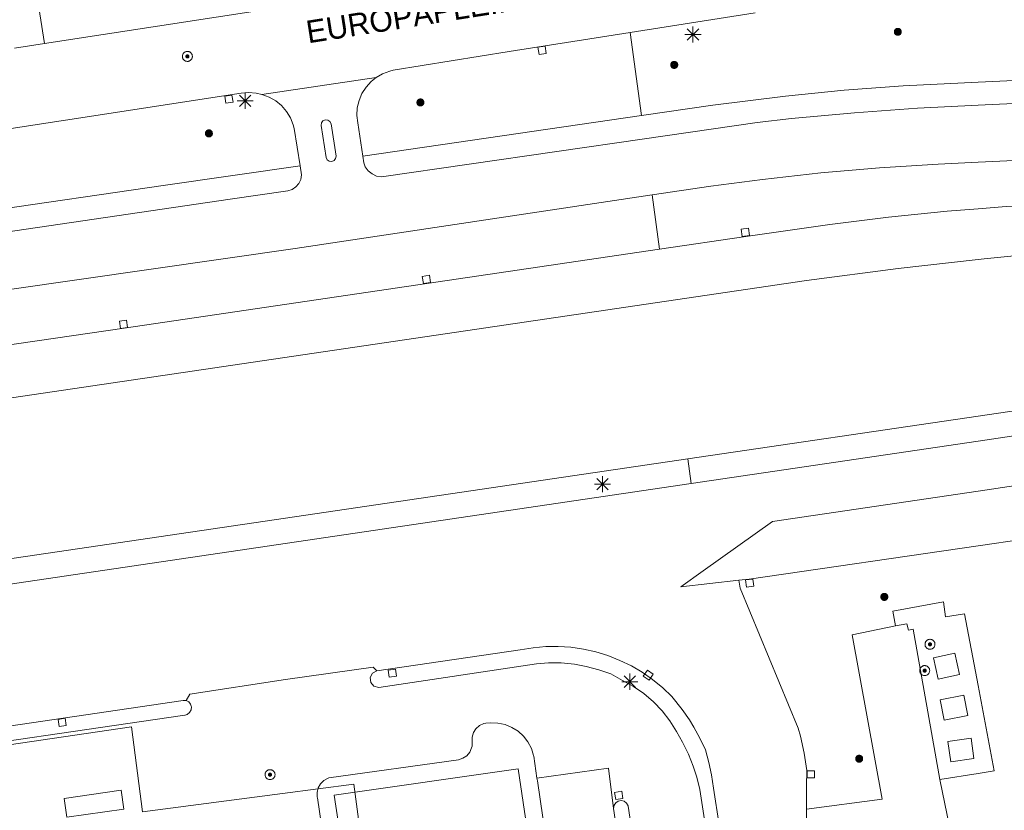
# Model space of a CAD drawing. Header units: metres. Extents: x 135779 to 137489, y 452643 to 455118.
# Tile 74 of 256: x 135941 to 136002, y 453193 to 453242. Entities that reach past the tile are written whole.
import ezdxf

# ---------------------------------------------------------------- set-up
doc = ezdxf.new("R2010")
doc.units = ezdxf.units.M
for name, color, linetype, lineweight in [('KTop_BTD_Groenvoorziening', 62, 'Continuous', 13), ('KTop_OBW_Overig Plus', 1, 'Continuous', 13), ('KTop_OBW_Overkapping', 1, 'Continuous', 13), ('KTop_ORL_Weg_Straatnaam (t)', 7, 'Continuous', 13), ('KTop_OTD_Gesloten verharding', 15, 'Continuous', 13), ('KTop_OTD_Half verhard', 15, 'Continuous', 13), ('KTop_OTD_Open verharding_tegels', 15, 'Continuous', 13), ('KTop_PAL_Lichtmast', 40, 'Continuous', 13), ('KTop_PND_Grondvlaksituatie van BAG-pand [tachy]', 1, 'Continuous', 13), ('KTop_PUT_Inspectie- of rioolput', 15, 'Continuous', 13), ('KTop_PUT_Kolk', 15, 'Continuous', 13), ('KTop_VGO_Boom', 92, 'Continuous', 13), ('KTop_WGD_Fietspad', 40, 'Continuous', 13), ('KTop_WGD_Rijbaan_Lokale weg', 251, 'Continuous', 13), ('KTop_WGD_Rijbaan_Lokale weg_OV-strook', 251, 'Continuous', 13), ('KTop_WGD_Voetpad', 251, 'Continuous', 13)]:
    doc.layers.add(name, color=color, linetype=linetype, lineweight=lineweight)
doc.styles.add('Style-ROVU', font='ROVU.shx')

# ---------------------------------------------------------------- blocks, each defined once
blk = doc.blocks.new('PAL_Lichtmast')
at = {"layer": 'KTop_PAL_Lichtmast'}
for p, q in [((-0.354, -0.354), (0.354, 0.354)), ((0.354, -0.354), (-0.354, 0.354)), ((0, -0.5), (0, 0.5)), ((-0.5, 0), (0.5, 0))]:
    blk.add_line(p, q, dxfattribs=at)
blk = doc.blocks.new('PUT_Inspectie-_of_rioolput')
at = {"layer": 'KTop_PUT_Inspectie- of rioolput', "flags": 128}
for points in [[(0.31, 0), (0.308, 0.032), (0.303, 0.064), (0.294, 0.095), (0.283, 0.126), (0.268, 0.155), (0.25, 0.182), (0.23, 0.207), (0.207, 0.23), (0.182, 0.25), (0.154, 0.268), (0.126, 0.283), (0.095, 0.294), (0.064, 0.303), (0.032, 0.308), (0, 0.309), (-0.032, 0.308), (-0.064, 0.303), (-0.096, 0.294), (-0.126, 0.283), (-0.155, 0.268), (-0.182, 0.25), (-0.207, 0.23), (-0.23, 0.207), (-0.25, 0.182), (-0.268, 0.154), (-0.283, 0.126), (-0.294, 0.095), (-0.303, 0.064), (-0.308, 0.032), (-0.309, 0), (-0.308, -0.032), (-0.303, -0.064), (-0.294, -0.096), (-0.283, -0.126), (-0.268, -0.155), (-0.25, -0.182), (-0.23, -0.207), (-0.207, -0.23), (-0.182, -0.25), (-0.155, -0.268), (-0.126, -0.283), (-0.096, -0.294), (-0.064, -0.303), (-0.032, -0.308), (0, -0.309), (0.032, -0.308), (0.064, -0.303), (0.095, -0.294), (0.126, -0.283), (0.155, -0.268), (0.182, -0.25), (0.207, -0.23), (0.23, -0.207), (0.25, -0.182), (0.268, -0.155), (0.283, -0.126), (0.294, -0.096), (0.303, -0.064), (0.308, -0.032), (0.31, 0)], [(0.095, 0), (0.094, 0.009), (0.092, 0.019), (0.09, 0.029), (0.086, 0.038), (0.082, 0.047), (0.076, 0.055), (0.07, 0.063), (0.063, 0.07), (0.055, 0.076), (0.047, 0.082), (0.038, 0.086), (0.029, 0.09), (0.019, 0.092), (0.009, 0.094), (0, 0.094), (-0.01, 0.094), (-0.02, 0.092), (-0.029, 0.09), (-0.039, 0.086), (-0.048, 0.082), (-0.056, 0.076), (-0.064, 0.07), (-0.071, 0.063), (-0.077, 0.055), (-0.082, 0.047), (-0.087, 0.038), (-0.09, 0.029), (-0.093, 0.019), (-0.094, 0.009), (-0.095, 0), (-0.094, -0.01), (-0.093, -0.02), (-0.09, -0.029), (-0.087, -0.039), (-0.082, -0.048), (-0.077, -0.056), (-0.071, -0.064), (-0.064, -0.071), (-0.056, -0.077), (-0.047, -0.082), (-0.039, -0.087), (-0.029, -0.09), (-0.02, -0.093), (-0.01, -0.094), (0, -0.095), (0.009, -0.094), (0.019, -0.093), (0.029, -0.09), (0.038, -0.087), (0.047, -0.082), (0.055, -0.077), (0.063, -0.071), (0.07, -0.064), (0.076, -0.056), (0.082, -0.047), (0.086, -0.039), (0.09, -0.029), (0.092, -0.02), (0.094, -0.01), (0.095, 0)], [(0.035, 0), (0.034, 0.003), (0.034, 0.007), (0.033, 0.01), (0.031, 0.014), (0.03, 0.017), (0.028, 0.02), (0.026, 0.023), (0.023, 0.026), (0.02, 0.028), (0.017, 0.03), (0.014, 0.031), (0.01, 0.033), (0.007, 0.034), (0.003, 0.034), (0, 0.034), (-0.004, 0.034), (-0.007, 0.034), (-0.011, 0.033), (-0.014, 0.031), (-0.018, 0.03), (-0.021, 0.028), (-0.023, 0.026), (-0.026, 0.023), (-0.028, 0.02), (-0.03, 0.017), (-0.032, 0.014), (-0.033, 0.01), (-0.034, 0.007), (-0.035, 0.003), (-0.035, 0), (-0.035, -0.004), (-0.034, -0.007), (-0.033, -0.011), (-0.032, -0.014), (-0.03, -0.018), (-0.028, -0.021), (-0.026, -0.023), (-0.023, -0.026), (-0.021, -0.028), (-0.017, -0.03), (-0.014, -0.032), (-0.011, -0.033), (-0.007, -0.034), (-0.004, -0.035), (0, -0.035), (0.003, -0.035), (0.007, -0.034), (0.01, -0.033), (0.014, -0.032), (0.017, -0.03), (0.02, -0.028), (0.023, -0.026), (0.026, -0.023), (0.028, -0.021), (0.03, -0.017), (0.031, -0.014), (0.033, -0.011), (0.034, -0.007), (0.034, -0.004), (0.035, 0)], [(0.01, 0.02), (0.007, 0.02), (0.005, 0.021), (0.003, 0.022), (0.001, 0.022), (-0.001, 0.022), (-0.004, 0.022), (-0.006, 0.021), (-0.008, 0.02), (-0.01, 0.019), (-0.012, 0.018), (-0.014, 0.017), (-0.016, 0.015), (-0.017, 0.013), (-0.019, 0.012), (-0.02, 0.009), (-0.021, 0.007), (-0.022, 0.005), (-0.022, 0.003), (-0.022, 0.001), (-0.022, -0.001), (-0.022, -0.004), (-0.022, -0.006), (-0.021, -0.008), (-0.02, -0.01), (-0.019, -0.012), (-0.017, -0.014), (-0.016, -0.016), (-0.014, -0.017), (-0.012, -0.019), (-0.01, -0.02), (-0.008, -0.021), (-0.006, -0.022), (-0.003, -0.022), (-0.001, -0.022), (0.001, -0.022), (0.003, -0.022), (0.005, -0.022), (0.008, -0.021), (0.01, -0.02), (0.012, -0.019), (0.014, -0.017), (0.015, -0.016), (0.017, -0.014), (0.018, -0.012), (0.02, -0.01), (0.02, -0.008), (0.021, -0.006), (0.022, -0.003), (0.022, -0.001), (0.022, 0.001), (0.022, 0.003), (0.021, 0.005), (0.02, 0.008), (0.019, 0.01), (0.018, 0.012), (0.017, 0.014), (0.015, 0.015), (0.013, 0.017), (0.012, 0.018), (0.01, 0.02)]]:
    blk.add_lwpolyline(points, dxfattribs=at)
blk = doc.blocks.new('PUT_Kolk')
at = {"layer": 'KTop_PUT_Kolk', "flags": 128}
blk.add_lwpolyline([(0.225, -0.225), (0.225, 0.225), (-0.225, 0.225), (-0.225, -0.225), (0.225, -0.225)], dxfattribs=at)
blk = doc.blocks.new('VGO_Boom')
at = {"layer": 'KTop_VGO_Boom', "flags": 128}
for points in [[(0.215, 0), (0.214, 0.022), (0.21, 0.045), (0.204, 0.066), (0.196, 0.087), (0.186, 0.108), (0.174, 0.126), (0.16, 0.144), (0.144, 0.16), (0.126, 0.174), (0.107, 0.186), (0.087, 0.196), (0.066, 0.204), (0.045, 0.21), (0.022, 0.214), (-0.001, 0.215), (-0.023, 0.214), (-0.045, 0.21), (-0.067, 0.204), (-0.088, 0.196), (-0.108, 0.186), (-0.127, 0.174), (-0.144, 0.16), (-0.16, 0.144), (-0.174, 0.126), (-0.187, 0.107), (-0.197, 0.087), (-0.205, 0.066), (-0.211, 0.045), (-0.214, 0.022), (-0.215, -0.001), (-0.214, -0.023), (-0.211, -0.045), (-0.205, -0.067), (-0.197, -0.088), (-0.187, -0.108), (-0.174, -0.127), (-0.16, -0.144), (-0.144, -0.16), (-0.127, -0.174), (-0.108, -0.187), (-0.088, -0.197), (-0.067, -0.205), (-0.045, -0.211), (-0.023, -0.214), (0, -0.215), (0.022, -0.214), (0.045, -0.211), (0.066, -0.205), (0.087, -0.197), (0.108, -0.187), (0.126, -0.174), (0.144, -0.16), (0.16, -0.144), (0.174, -0.127), (0.186, -0.108), (0.196, -0.088), (0.204, -0.067), (0.21, -0.045), (0.214, -0.023), (0.215, -0.001)], [(0.155, 0), (0.154, 0.016), (0.152, 0.032), (0.147, 0.048), (0.142, 0.063), (0.134, 0.078), (0.125, 0.091), (0.115, 0.104), (0.104, 0.115), (0.091, 0.125), (0.077, 0.134), (0.063, 0.142), (0.048, 0.147), (0.032, 0.152), (0.016, 0.154), (-0.001, 0.155), (-0.017, 0.154), (-0.033, 0.152), (-0.048, 0.147), (-0.064, 0.142), (-0.078, 0.134), (-0.092, 0.125), (-0.104, 0.115), (-0.116, 0.104), (-0.126, 0.091), (-0.135, 0.077), (-0.142, 0.063), (-0.148, 0.048), (-0.152, 0.032), (-0.155, 0.016), (-0.155, -0.001), (-0.155, -0.017), (-0.152, -0.033), (-0.148, -0.048), (-0.142, -0.064), (-0.135, -0.078), (-0.126, -0.092), (-0.116, -0.104), (-0.104, -0.116), (-0.092, -0.126), (-0.078, -0.135), (-0.064, -0.142), (-0.048, -0.148), (-0.033, -0.152), (-0.017, -0.155), (0, -0.155), (0.016, -0.155), (0.032, -0.152), (0.048, -0.148), (0.063, -0.142), (0.078, -0.135), (0.091, -0.126), (0.104, -0.116), (0.115, -0.104), (0.125, -0.092), (0.134, -0.078), (0.142, -0.064), (0.147, -0.048), (0.152, -0.033), (0.154, -0.017), (0.155, -0.001)], [(0.095, 0), (0.094, 0.01), (0.093, 0.02), (0.09, 0.029), (0.087, 0.039), (0.082, 0.048), (0.077, 0.056), (0.071, 0.064), (0.064, 0.071), (0.056, 0.077), (0.047, 0.082), (0.039, 0.087), (0.029, 0.09), (0.02, 0.093), (0.01, 0.094), (-0.001, 0.095), (-0.01, 0.094), (-0.02, 0.093), (-0.03, 0.09), (-0.039, 0.087), (-0.048, 0.082), (-0.056, 0.077), (-0.064, 0.071), (-0.071, 0.064), (-0.077, 0.056), (-0.083, 0.047), (-0.087, 0.039), (-0.091, 0.029), (-0.093, 0.02), (-0.095, 0.01), (-0.095, -0.001), (-0.095, -0.01), (-0.093, -0.02), (-0.091, -0.03), (-0.087, -0.039), (-0.083, -0.048), (-0.077, -0.056), (-0.071, -0.064), (-0.064, -0.071), (-0.056, -0.077), (-0.048, -0.083), (-0.039, -0.087), (-0.03, -0.091), (-0.02, -0.093), (-0.01, -0.095), (0, -0.095), (0.01, -0.095), (0.02, -0.093), (0.029, -0.091), (0.039, -0.087), (0.048, -0.083), (0.056, -0.077), (0.064, -0.071), (0.071, -0.064), (0.077, -0.056), (0.082, -0.048), (0.087, -0.039), (0.09, -0.03), (0.093, -0.02), (0.094, -0.01), (0.095, -0.001)], [(0.035, 0), (0.035, 0.004), (0.034, 0.007), (0.033, 0.011), (0.032, 0.014), (0.03, 0.018), (0.028, 0.021), (0.026, 0.023), (0.023, 0.026), (0.021, 0.028), (0.017, 0.03), (0.014, 0.032), (0.011, 0.033), (0.007, 0.034), (0.004, 0.035), (-0.001, 0.035), (-0.004, 0.035), (-0.008, 0.034), (-0.011, 0.033), (-0.015, 0.032), (-0.018, 0.03), (-0.021, 0.028), (-0.024, 0.026), (-0.027, 0.023), (-0.029, 0.021), (-0.031, 0.017), (-0.032, 0.014), (-0.034, 0.011), (-0.035, 0.007), (-0.035, 0.004), (-0.035, -0.001), (-0.035, -0.004), (-0.035, -0.008), (-0.034, -0.011), (-0.032, -0.015), (-0.031, -0.018), (-0.029, -0.021), (-0.027, -0.024), (-0.024, -0.027), (-0.021, -0.029), (-0.018, -0.031), (-0.015, -0.032), (-0.011, -0.034), (-0.008, -0.035), (-0.004, -0.035), (0, -0.035), (0.004, -0.035), (0.007, -0.035), (0.011, -0.034), (0.014, -0.032), (0.018, -0.031), (0.021, -0.029), (0.023, -0.027), (0.026, -0.024), (0.028, -0.021), (0.03, -0.018), (0.032, -0.015), (0.033, -0.011), (0.034, -0.008), (0.035, -0.004), (0.035, 0)]]:
    blk.add_lwpolyline(points, dxfattribs=at)

msp = doc.modelspace()

# ---------------------------------------------------------------- linework, layer by layer
at = {"layer": 'KTop_BTD_Groenvoorziening', "flags": 128}
for points in [[(135979.123, 453235.872), (135978.425, 453241.032)], [(135979.789, 453230.948), (135980.244, 453227.58)], [(135982.209, 453213.039), (135982.003, 453214.568)]]:
    msp.add_lwpolyline(points, dxfattribs=at)
at = {"layer": 'KTop_OBW_Overig Plus', "flags": 128}
msp.add_lwpolyline([(135948.18, 453192.662), (135947.497, 453197.939), (135936.371, 453196.312), (135938.526, 453178.961), (135949.764, 453180.41), (135949.206, 453184.728), (135951.873, 453185.082), (135957.541, 453185.835), (135962.333, 453186.467), (135961.289, 453194.39), (135956.863, 453193.807), (135948.18, 453192.662)], dxfattribs=at)
at = {"layer": 'KTop_OBW_Overkapping', "flags": 128}
msp.add_lwpolyline([(135946.85, 453194), (135943.32, 453193.5), (135943.49, 453192.33), (135947.02, 453192.83), (135946.85, 453194)], dxfattribs=at)
at = {"layer": 'KTop_OTD_Gesloten verharding', "flags": 128}
for points in [[(135997.236, 453202.218), (135997.528, 453200.887), (135998.853, 453201.177), (135998.562, 453202.508), (135997.236, 453202.218)], [(135997.902, 453198.346), (135999.373, 453198.636), (135999.124, 453199.9), (135997.653, 453199.61), (135997.902, 453198.346)], [(135998.127, 453197.035), (135998.307, 453195.766), (135999.744, 453195.97), (135999.564, 453197.239), (135998.127, 453197.035)]]:
    msp.add_lwpolyline(points, dxfattribs=at)
at = {"layer": 'KTop_OTD_Half verhard', "flags": 128}
for points in [[(135989.354, 453192.822), (135994.054, 453193.452), (135992.204, 453203.645), (135994.887, 453204.204)], [(135997.621, 453194.66), (135998.541, 453190.25), (135999.497, 453186.044), (135995.636, 453185.061), (135994.959, 453189.152), (135989.313, 453188.986)]]:
    msp.add_lwpolyline(points, dxfattribs=at)
at = {"layer": 'KTop_OTD_Open verharding_tegels', "flags": 128}
for points in [[(135994.887, 453204.204), (135994.717, 453205.12), (135997.849, 453205.702), (135997.991, 453204.758), (135999.155, 453204.943), (136000, 453200.501), (136001.005, 453195.217), (136000, 453195.032), (135997.621, 453194.66)], [(135997.621, 453194.66), (135995.977, 453204), (135995.679, 453203.935), (135995.587, 453204.321), (135994.887, 453204.204)]]:
    msp.add_lwpolyline(points, dxfattribs=at)
at = {"layer": 'KTop_PND_Grondvlaksituatie van BAG-pand [tachy]', "flags": 128}
msp.add_lwpolyline([(135972.276, 453187.445), (135972.2, 453188.01), (135972.56, 453188.09), (135971.47, 453195.34), (135960.07, 453193.69), (135961.154, 453186.472), (135961.16, 453186.43), (135961.57, 453186.46), (135961.663, 453185.834)], dxfattribs=at)
at = {"layer": 'KTop_WGD_Fietspad', "flags": 128}
for points in [[(136064.579, 453240.952), (136064.592, 453240.803), (136064.53, 453240.625), (136064.403, 453240.493), (136063.703, 453239.966), (136063.468, 453239.803), (136063.071, 453239.608), (136062.645, 453239.487), (136061.599, 453239.385), (136000, 453236.512), (135996.251, 453236.337), (135992.34, 453236.049), (135988.437, 453235.68), (135986.301, 453235.445), (135979.317, 453234.433), (135962.999, 453232.07), (135962.696, 453232.119), (135962.416, 453232.245), (135962.178, 453232.438), (135961.998, 453232.686), (135961.898, 453232.932), (135961.845, 453233.34)], [(136092.567, 453237.323), (136092.753, 453237.413), (136092.891, 453237.566), (136092.961, 453237.76), (136092.964, 453237.897), (136092.866, 453238.1), (136092.753, 453238.213), (136092.066, 453238.631), (136065.175, 453235.886), (136058.538, 453235.682), (136000, 453232.97), (135997.533, 453232.856), (135993.894, 453232.621), (135990.261, 453232.306), (135986.635, 453231.911), (135983.428, 453231.495), (135979.789, 453230.948)], [(135962.664, 453238.233), (135962.359, 453237.988), (135962.043, 453237.639), (135961.791, 453237.243), (135961.609, 453236.809), (135961.503, 453236.351), (135961.476, 453235.881), (135961.529, 453235.414), (135961.845, 453233.34)], [(135957.959, 453232.741), (135957.589, 453235.06), (135957.531, 453235.288), (135957.359, 453235.727), (135957.115, 453236.13), (135956.806, 453236.487), (135956.441, 453236.786), (135956.032, 453237.019), (135955.588, 453237.18)], [(135959.673, 453235.588), (135959.516, 453235.601), (135959.373, 453235.537), (135959.279, 453235.411), (135959.258, 453235.255), (135959.571, 453233.264), (135959.637, 453233.127), (135959.764, 453233.037), (135959.919, 453233.02), (135960.063, 453233.08), (135960.159, 453233.204), (135960.183, 453233.358), (135959.876, 453235.36), (135959.804, 453235.501), (135959.673, 453235.588)], [(135957.959, 453232.741), (135958.035, 453232.19), (135957.996, 453231.91), (135957.881, 453231.653), (135957.698, 453231.438), (135957.463, 453231.283), (135957.193, 453231.199), (135953.622, 453230.69), (135919.002, 453225.596)], [(135979.789, 453230.948), (135957.643, 453227.619), (135921.902, 453222.488), (135919.144, 453222.104)]]:
    msp.add_lwpolyline(points, dxfattribs=at)
at = {"layer": 'KTop_WGD_Rijbaan_Lokale weg', "flags": 128}
for points in [[(135942.1, 453240.332), (135966.775, 453244.155), (135966.547, 453245.147)], [(135986.173, 453242.237), (135978.425, 453241.032)], [(135978.425, 453241.032), (135970.926, 453239.843), (135963.735, 453238.681), (135963.513, 453238.63), (135963.072, 453238.468), (135962.664, 453238.233)], [(135942.1, 453240.332), (135940.25, 453240.045)], [(135962.664, 453238.233), (135955.588, 453237.18)], [(135955.588, 453237.18), (135955.227, 453237.262), (135954.758, 453237.296), (135954.29, 453237.25), (135900.078, 453228.928), (135886.564, 453226.846), (135884.731, 453226.669), (135884.314, 453226.626), (135882.889, 453226.53), (135882.613, 453226.527)], [(135933.171, 453217.35), (135980.679, 453224.36), (135989.352, 453225.64), (135995.05, 453226.379), (136000, 453226.943), (136000.385, 453226.987), (136005.728, 453227.515), (136011.078, 453227.964), (136016.434, 453228.333), (136025.802, 453228.943), (136029.74, 453229.17), (136034.562, 453229.52), (136039.377, 453229.95), (136044.185, 453230.46), (136048.983, 453231.049), (136053.771, 453231.717), (136053.72, 453232.023)], [(136102.215, 453229.069), (136092.253, 453227.619), (136052.97, 453221.521), (136022.236, 453216.1), (136013.67, 453214.67), (136005.092, 453213.32), (136000, 453212.565), (135987.26, 453210.676), (135982.943, 453207.612), (135981.559, 453206.629), (135985.166, 453207.031)], [(135982.209, 453213.039), (136000, 453215.668), (136004.961, 453216.401), (136013.281, 453217.681), (136021.321, 453219.051), (136042.431, 453222.791), (136042.455, 453222.797), (136042.594, 453222.876), (136042.678, 453223.012), (136042.687, 453223.171), (136042.618, 453223.316), (136042.489, 453223.41), (136042.331, 453223.431), (136038.531, 453222.911), (136000, 453217.225), (135982.003, 453214.568)], [(135982.003, 453214.568), (135907.54, 453203.576), (135897.508, 453202.112), (135893.117, 453201.532), (135887.937, 453200.923), (135882.748, 453200.393)], [(135882.945, 453197.698), (135885.603, 453198.391), (135888.141, 453198.968), (135890.694, 453199.466), (135893.262, 453199.886), (135908.758, 453202.183), (135982.209, 453213.039)], [(135985.166, 453207.031), (135985.253, 453206.551), (135988.854, 453197.858), (135988.99, 453197.367), (135989.223, 453196.3), (135989.378, 453195.219), (135989.371, 453194.269), (135989.354, 453192.822)], [(135984.305, 453189.591), (135983.602, 453194.139), (135983.47, 453194.967), (135983.296, 453195.722), (135983.1, 453196.51), (135982.755, 453197.229), (135982.383, 453197.923), (135982.114, 453198.368), (135981.659, 453199.008), (135981.001, 453199.811), (135980.443, 453200.352), (135979.805, 453200.876), (135979.161, 453201.325), (135978.506, 453201.727), (135977.793, 453202.05), (135977.038, 453202.363), (135976.299, 453202.583), (135975.534, 453202.764), (135974.746, 453202.89), (135973.963, 453202.918), (135973.187, 453202.915), (135972.415, 453202.832), (135971.608, 453202.723), (135962.722, 453201.403)], [(135962.722, 453201.403), (135962.452, 453201.261), (135962.309, 453200.992), (135962.34, 453200.688), (135962.535, 453200.454), (135962.828, 453200.369), (135972.617, 453201.857), (135973.364, 453201.903), (135974.156, 453201.91), (135974.974, 453201.829), (135975.707, 453201.676), (135976.491, 453201.479), (135977.218, 453201.229), (135977.949, 453200.82), (135978.639, 453200.44), (135979.282, 453200), (135979.87, 453199.489), (135980.415, 453198.926), (135980.881, 453198.311), (135981.298, 453197.641), (135981.679, 453196.981), (135982.051, 453196.239), (135982.335, 453195.505), (135982.558, 453194.811), (135982.744, 453194.049), (135983.2, 453191.09)], [(135962.722, 453201.403), (135962.481, 453201.648), (135957.04, 453200.88), (135951.12, 453199.96), (135950.882, 453199.569)], [(135950.882, 453199.569), (135950.7, 453199.57), (135925.84, 453195.91), (135923.01, 453195.51)], [(135932.707, 453196.006), (135950.807, 453198.652), (135950.83, 453198.67), (135950.941, 453198.706), (135951.096, 453198.821), (135951.19, 453198.988), (135951.21, 453199.18), (135951.204, 453199.229), (135951.164, 453199.35), (135951.047, 453199.491), (135950.882, 453199.569)], [(135960.086, 453186.313), (135959.025, 453193.534), (135959.02, 453193.57), (135959.012, 453193.864), (135959.083, 453194.149), (135959.228, 453194.405), (135959.437, 453194.612), (135959.693, 453194.756), (135959.73, 453194.77), (135967.78, 453195.9), (135968.053, 453195.988), (135968.291, 453196.147), (135968.476, 453196.366), (135968.594, 453196.627), (135968.62, 453196.74), (135968.62, 453197.02), (135968.625, 453197.307), (135968.708, 453197.582), (135968.864, 453197.824), (135969.08, 453198.014), (135969.34, 453198.137), (135969.48, 453198.17), (135969.77, 453198.18), (135970.223, 453198.167), (135970.667, 453198.074), (135971.088, 453197.905), (135971.472, 453197.664), (135971.808, 453197.36), (135972.086, 453197.002), (135972.297, 453196.6), (135972.433, 453196.168), (135972.442, 453196.128), (135972.646, 453194.759)], [(135977.4, 453192.88), (135977.09, 453195.376), (135972.646, 453194.759)], [(135977.4, 453192.88), (135977.427, 453193.068), (135977.527, 453193.229), (135977.685, 453193.335), (135977.872, 453193.367), (135978.056, 453193.321), (135978.205, 453193.203), (135978.294, 453193.035), (135978.3, 453193.01), (135978.69, 453190.41), (135978.722, 453190.017), (135978.674, 453189.625), (135978.548, 453189.251), (135978.35, 453188.91), (135978.087, 453188.616), (135977.77, 453188.38), (135977.412, 453188.214), (135977.028, 453188.122), (135972.276, 453187.445)], [(135989.354, 453192.822), (135989.363, 453192.471), (135989.313, 453188.986)]]:
    msp.add_lwpolyline(points, dxfattribs=at)
at = {"layer": 'KTop_WGD_Rijbaan_Lokale weg_OV-strook', "flags": 128}
for points in [[(135980.244, 453227.58), (135985.604, 453228.373), (135990.809, 453229.114), (135994.447, 453229.565), (135998.094, 453229.936), (136000, 453230.088), (136001.748, 453230.228), (136005.408, 453230.44), (136052.558, 453231.91), (136053.72, 453232.023)], [(135920.101, 453218.721), (135928.41, 453219.959), (135947.037, 453222.669), (135980.244, 453227.58)], [(136022.803, 453212.574), (136022.546, 453212.53), (136002.837, 453209.59), (136000, 453209.176), (135985.804, 453207.107), (135985.166, 453207.031)]]:
    msp.add_lwpolyline(points, dxfattribs=at)
at = {"layer": 'KTop_WGD_Voetpad', "flags": 128}
for points in [[(135966.547, 453245.147), (135965.792, 453249.761), (135941.239, 453245.887), (135942.1, 453240.332)], [(135979.123, 453235.872), (135983.548, 453236.52), (135988.05, 453237.077), (135991.697, 453237.438), (135995.351, 453237.719), (136000, 453237.936), (136042.775, 453239.934)], [(135961.845, 453233.34), (135979.123, 453235.872)], [(135882.613, 453226.527), (135882.757, 453224.208), (135882.901, 453221.838), (135883.09, 453221.852), (135949.464, 453231.537), (135957.959, 453232.741)], [(135972.646, 453194.759), (135972.671, 453194.59), (135973.35, 453190.03), (135977.72, 453190.67), (135977.4, 453192.88)]]:
    msp.add_lwpolyline(points, dxfattribs=at)

# ---------------------------------------------------------------- block references
at = {"layer": 'KTop_PAL_Lichtmast'}
for p in [(135982.322, 453240.902), (135954.552, 453236.782), (135976.712, 453212.992), (135978.411, 453200.74)]:
    msp.add_blockref('PAL_Lichtmast', p, dxfattribs=at)
at = {"layer": 'KTop_PUT_Inspectie- of rioolput'}
for p, rotation in [((135950.965, 453239.54), 98.80704819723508), ((135997.021, 453203.06), 98.29220490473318), ((135996.692, 453201.428), 98.29220490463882), ((135956.092, 453194.971), 344.6330990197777)]:
    msp.add_blockref('PUT_Inspectie-_of_rioolput', p, dxfattribs=dict(at, rotation=rotation))
at = {"layer": 'KTop_PUT_Kolk'}
for p, rotation in [((135972.967, 453239.917), 99.00950355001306), ((135953.538, 453236.887), 98.72725958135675), ((135985.57, 453228.62), 278.1023606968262), ((135965.788, 453225.702), 278.4125236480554), ((135947.001, 453222.916), 278.4125236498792), ((135985.836, 453206.859), 97.35237936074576), ((135963.676, 453201.267), 98.4494011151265), ((135979.548, 453201.144), 235.1155998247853), ((135943.196, 453198.213), 98.37517510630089), ((135989.63, 453194.991), 179.5778282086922), ((135977.721, 453193.681), 279.7105692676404)]:
    msp.add_blockref('PUT_Kolk', p, dxfattribs=dict(at, rotation=rotation))
at = {"layer": 'KTop_VGO_Boom'}
for p in [(135995.025, 453241.067), (135981.158, 453239.014), (135965.417, 453236.684), (135952.302, 453234.764), (135994.189, 453206), (135992.629, 453195.959)]:
    msp.add_blockref('VGO_Boom', p, dxfattribs=at)

# ---------------------------------------------------------------- texts
at = {"layer": 'KTop_ORL_Weg_Straatnaam (t)', "style": 'Style-ROVU'}
msp.add_text('EUROPAPLEIN', height=1.4, rotation=8.97263, dxfattribs=at).set_placement((135958.457, 453240.349))

doc.saveas('drawing.dxf')
